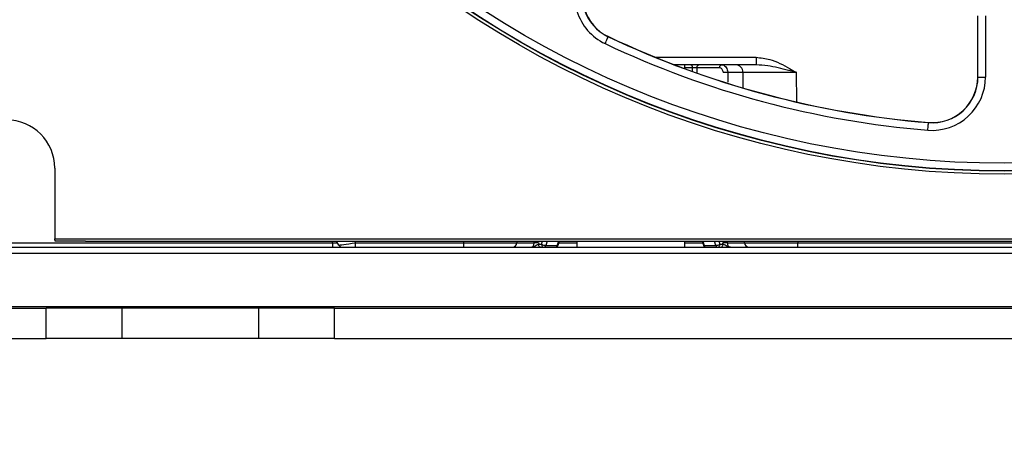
# Paper-space layout 'Sheet1' of a CAD drawing. Header units: millimetres. Extents: x 0 to 420, y 0 to 297.
# Tile 26 of 135: x 104.41 to 117.37, y 46.15 to 51.57. Entities that reach past the tile are written whole.
import ezdxf

# ---------------------------------------------------------------- set-up
doc = ezdxf.new("R2010")
doc.units = ezdxf.units.MM
doc.layers.add('SLD-0', color=179, linetype='Continuous')
doc.styles.add('SLDTEXTSTYLE1', font='TXT', dxfattribs={"width": 0.75})
doc.styles.add('SLDTEXTSTYLE3', font='TXT', dxfattribs={"width": 0.96})
doc.dimstyles.new('SLDDIMSTYLE1', dxfattribs={"dimtxt": 2.5, "dimasz": 3.302, "dimexe": 0, "dimexo": 0.0625, "dimtad": 1, "dimdec": 1, "dimlfac": 5, "dimrnd": 1e-09, "dimzin": 4, "dimdsep": 46, "dimtxsty": 'SLDTEXTSTYLE1', "dimblk1": 'NONE', "dimblk2": 'NONE', "dimsah": 1, "dimcen": 0.09, "dimadec": 0, "dimazin": 1, "dimtfac": 1, "dimtofl": 0, "dimtmove": 0, "dimatfit": 3, "dimldrblk": 'NONE', "dimfxl": 1, "dimfrac": 2, "dimtolj": 1, "dimtzin": 12, "dimarcsym": 0})
doc.dimstyles.new('SLDDIMSTYLE3', dxfattribs={"dimtxt": 2.5, "dimasz": 3.302, "dimexe": 0, "dimexo": 0.0625, "dimtad": 1, "dimdec": 1, "dimlfac": 5, "dimrnd": 1e-09, "dimzin": 4, "dimdsep": 46, "dimtxsty": 'SLDTEXTSTYLE1', "dimblk1": 'NONE', "dimblk2": 'NONE', "dimsah": 1, "dimcen": 0, "dimadec": 0, "dimazin": 1, "dimtfac": 1, "dimtmove": 0, "dimatfit": 3, "dimldrblk": 'NONE', "dimfxl": 1, "dimfrac": 2, "dimtolj": 1, "dimtzin": 12, "dimarcsym": 0})
doc.dimstyles.new('SLDDIMSTYLE4', dxfattribs={"dimtxt": 2.5, "dimasz": 3.302, "dimexe": 0, "dimexo": 0.0625, "dimtad": 1, "dimdec": 1, "dimlfac": 5, "dimrnd": 1e-09, "dimzin": 12, "dimdsep": 46, "dimtxsty": 'SLDTEXTSTYLE1', "dimblk1": 'NONE', "dimblk2": 'NONE', "dimsah": 1, "dimcen": 0, "dimadec": 0, "dimazin": 3, "dimtfac": 1, "dimtmove": 0, "dimatfit": 3, "dimldrblk": 'NONE', "dimfxl": 1, "dimfrac": 2, "dimtolj": 1, "dimtzin": 12, "dimarcsym": 0})

# ---------------------------------------------------------------- blocks, each defined once
blk = doc.blocks.new('_D_13')
at = {"layer": 'SLD-0', "color": 179}
for p, q in [((43.958, 47.682), (43.958, 22.994)), ((133.36, 47.656), (133.36, 22.994)), ((43.958, 23.994), (46.958, 24.494)), ((46.958, 23.494), (46.958, 24.494)), ((130.36, 24.494), (133.36, 23.994)), ((130.36, 24.494), (130.36, 23.494)), ((46.958, 23.494), (43.958, 23.994)), ((43.958, 23.994), (46.958, 23.994)), ((43.958, 23.994), (133.36, 23.994)), ((133.36, 23.994), (130.36, 23.494)), ((133.36, 23.994), (130.36, 23.994))]:
    blk.add_line(p, q, dxfattribs=at)
at = {"layer": 'SLD-0', "color": 179, "insert": (84.502, 27.029), "char_height": 2.5, "attachment_point": 1, "style": 'SLDTEXTSTYLE3'}
blk.add_mtext('447.0', dxfattribs=at)
blk = doc.blocks.new('_None')
blk = doc.blocks.new('_D_14')
at = {"layer": 'SLD-0', "color": 179}
for p, q in [((44.654, 47.335), (44.654, 30.889)), ((132.654, 47.335), (132.654, 30.889)), ((44.654, 31.889), (47.654, 32.389)), ((47.654, 31.389), (47.654, 32.389)), ((129.654, 32.389), (132.654, 31.889)), ((129.654, 32.389), (129.654, 31.389)), ((47.654, 31.389), (44.654, 31.889)), ((44.654, 31.889), (47.654, 31.889)), ((44.654, 31.889), (132.654, 31.889)), ((132.654, 31.889), (129.654, 31.389)), ((132.654, 31.889), (129.654, 31.889))]:
    blk.add_line(p, q, dxfattribs=at)
for centre, start, end in [((88.466, 33.874), 153.4349, 206.5651), ((88.841, 33.874), 333.4349, 26.5651)]:
    blk.add_arc(centre, 4.437, start, end, dxfattribs=at)
at = {"layer": 'SLD-0', "color": 179, "insert": (84.497, 34.924), "char_height": 2.5, "attachment_point": 1, "style": 'SLDTEXTSTYLE3'}
blk.add_mtext('440.0', dxfattribs=at)
blk = doc.blocks.new('_D_22')
at = {"layer": 'SLD-0', "color": 179}
for p, q in [((177.639, 244.196), (170.681, 237.013)), ((170.681, 237.013), (163.266, 229.357)), ((168.235, 235.206), (170.681, 237.013)), ((170.681, 237.013), (168.594, 234.858)), ((170.681, 237.013), (168.953, 234.51)), ((168.235, 235.206), (168.953, 234.51)), ((163.266, 229.357), (151.443, 229.357))]:
    blk.add_line(p, q, dxfattribs=at)
at = {"layer": 'SLD-0', "color": 179, "char_height": 2.5, "attachment_point": 1, "style": 'SLDTEXTSTYLE3'}
for s, insert in [('%%c', (150.193, 232.392)), ('20.0', (155.213, 232.43))]:
    blk.add_mtext(s, dxfattribs=dict(at, insert=insert))
blk = doc.blocks.new('_D_23')
at = {"layer": 'SLD-0', "color": 179}
for p, q in [((163.999, 261.493), (154.023, 261.493)), ((172.8, 249.896), (163.999, 261.493)), ((171.384, 252.588), (170.588, 251.984)), ((171.384, 252.588), (172.8, 249.896)), ((172.8, 249.896), (170.986, 252.286)), ((172.8, 249.896), (170.588, 251.984)), ((175.52, 246.312), (172.8, 249.896))]:
    blk.add_line(p, q, dxfattribs=at)
at = {"layer": 'SLD-0', "color": 179, "char_height": 2.5, "attachment_point": 1, "style": 'SLDTEXTSTYLE3'}
for s, insert in [('%%c', (152.773, 264.528)), ('9.0', (157.794, 264.566))]:
    blk.add_mtext(s, dxfattribs=dict(at, insert=insert))
blk = doc.blocks.new('_D_24')
at = {"layer": 'SLD-0', "color": 179}
for p, q in [((241.453, 256.697), (250.709, 264.131)), ((250.709, 264.131), (262.532, 264.131)), ((241.453, 256.697), (243.478, 258.965)), ((244.105, 258.186), (243.478, 258.965)), ((241.453, 256.697), (243.792, 258.576)), ((244.105, 258.186), (241.453, 256.697)), ((236.385, 252.627), (241.453, 256.697))]:
    blk.add_line(p, q, dxfattribs=at)
at = {"layer": 'SLD-0', "color": 179, "char_height": 2.5, "attachment_point": 1, "style": 'SLDTEXTSTYLE3'}
for s, insert in [('%%c', (251.047, 267.167)), ('13.0', (256.067, 267.205))]:
    blk.add_mtext(s, dxfattribs=dict(at, insert=insert))
blk = doc.blocks.new('_D_25')
at = {"layer": 'SLD-0', "color": 179}
for p, q in [((240.691, 239.098), (237.146, 235.226)), ((237.146, 235.226), (227.951, 225.18)), ((234.752, 233.35), (237.146, 235.226)), ((237.146, 235.226), (235.121, 233.013)), ((237.146, 235.226), (235.489, 232.675)), ((234.752, 233.35), (235.489, 232.675)), ((227.951, 225.18), (216.128, 225.18))]:
    blk.add_line(p, q, dxfattribs=at)
at = {"layer": 'SLD-0', "color": 179, "char_height": 2.5, "attachment_point": 1, "style": 'SLDTEXTSTYLE3'}
for s, insert in [('%%c', (214.878, 228.215)), ('10.5', (219.898, 228.254))]:
    blk.add_mtext(s, dxfattribs=dict(at, insert=insert))
blk = doc.blocks.new('_D_28')
at = {"layer": 'SLD-0', "color": 179}
for p, q in [((173.264, 174.39), (183.569, 183.365)), ((183.569, 183.365), (193.545, 183.365)), ((173.264, 174.39), (175.198, 176.738)), ((175.855, 175.984), (175.198, 176.738)), ((173.264, 174.39), (175.526, 176.361)), ((175.855, 175.984), (173.264, 174.39)), ((169.87, 171.435), (173.264, 174.39))]:
    blk.add_line(p, q, dxfattribs=at)
at = {"layer": 'SLD-0', "color": 179, "char_height": 2.5, "attachment_point": 1, "style": 'SLDTEXTSTYLE3'}
for s, insert in [('%%c', (183.906, 186.4)), ('9.0', (188.927, 186.438))]:
    blk.add_mtext(s, dxfattribs=dict(at, insert=insert))
blk = doc.blocks.new('_D_30')
at = {"layer": 'SLD-0', "color": 179}
for p, q in [((230.033, 164.087), (234.374, 159.249)), ((236.006, 156.682), (234.374, 159.249)), ((234.374, 159.249), (236.75, 157.35)), ((234.374, 159.249), (236.378, 157.016)), ((234.374, 159.249), (244.668, 147.778)), ((236.006, 156.682), (236.75, 157.35)), ((244.668, 147.778), (256.491, 147.778))]:
    blk.add_line(p, q, dxfattribs=at)
at = {"layer": 'SLD-0', "color": 179, "char_height": 2.5, "attachment_point": 1, "style": 'SLDTEXTSTYLE3'}
for s, insert in [('%%c', (245.006, 150.813)), ('13.0', (250.026, 150.851))]:
    blk.add_mtext(s, dxfattribs=dict(at, insert=insert))
blk = doc.blocks.new('_D_31')
at = {"layer": 'SLD-0', "color": 179}
for p, q in [((224.118, 191.46), (212.295, 191.46)), ((230.761, 181.361), (224.118, 191.46)), ((229.53, 184.142), (228.695, 183.593)), ((229.53, 184.142), (230.761, 181.361)), ((230.761, 181.361), (229.113, 183.868)), ((230.761, 181.361), (228.695, 183.593)), ((233.646, 176.975), (230.761, 181.361))]:
    blk.add_line(p, q, dxfattribs=at)
at = {"layer": 'SLD-0', "color": 179, "char_height": 2.5, "attachment_point": 1, "style": 'SLDTEXTSTYLE3'}
for s, insert in [('%%c', (211.045, 194.495)), ('10.5', (216.066, 194.534))]:
    blk.add_mtext(s, dxfattribs=dict(at, insert=insert))

psp = doc.layouts.new('Sheet1')

# ---------------------------------------------------------------- linework, layer by layer
at = {"layer": 'SLD-0', "color": 179, "linetype": 'Continuous', "lineweight": 25}
for p, q in [((117.024, 50.815), (117.024, 51.618)), ((117.026, 50.815), (117.026, 51.618)), ((117.126, 51.618), (117.126, 50.815)), ((112.116, 51.254), (112.124, 51.271)), ((112.124, 51.271), (112.132, 51.288)), ((112.132, 51.288), (112.139, 51.304)), ((112.139, 51.304), (112.145, 51.317)), ((112.145, 51.317), (112.151, 51.329)), ((112.151, 51.329), (112.155, 51.337)), ((112.155, 51.337), (112.157, 51.342)), ((112.157, 51.342), (112.158, 51.344)), ((112.158, 51.344), (112.159, 51.347)), ((114.106, 50.975), (113.031, 50.975)), ((113.165, 50.925), (113.165, 50.975)), ((113.33, 50.958), (113.333, 50.964)), ((113.333, 50.964), (113.337, 50.969)), ((113.337, 50.969), (113.341, 50.972)), ((113.341, 50.972), (113.346, 50.975)), ((113.346, 50.975), (113.351, 50.975)), ((113.629, 50.958), (113.632, 50.964)), ((113.632, 50.964), (113.636, 50.969)), ((113.636, 50.969), (113.641, 50.972)), ((113.641, 50.972), (113.646, 50.975)), ((113.646, 50.975), (113.65, 50.975)), ((114.106, 51.074), (114.106, 50.975)), ((113.325, 50.936), (113.326, 50.944)), ((113.625, 50.936), (113.325, 50.936)), ((113.326, 50.944), (113.327, 50.951)), ((113.327, 50.951), (113.33, 50.958)), ((113.625, 50.944), (113.627, 50.951)), ((113.625, 50.936), (113.625, 50.944)), ((113.627, 50.951), (113.629, 50.958)), ((113.933, 50.876), (113.731, 50.876)), ((113.935, 50.671), (113.933, 50.876)), ((117.026, 50.815), (117.024, 50.815)), ((117.026, 50.815), (117.126, 50.815)), ((116.371, 50.17), (116.372, 50.185)), ((116.372, 50.185), (116.373, 50.197)), ((116.373, 50.197), (116.374, 50.207)), ((116.374, 50.215), (116.374, 50.217)), ((116.374, 50.212), (116.374, 50.215)), ((116.374, 50.207), (116.374, 50.212)), ((116.366, 50.115), (116.368, 50.134)), ((116.368, 50.134), (116.369, 50.153)), ((116.369, 50.153), (116.371, 50.17)), ((104.868, 49.616), (104.868, 48.688)), ((104.279, 48.635), (108.526, 48.635)), ((104.868, 48.688), (133.249, 48.688)), ((104.874, 48.656), (104.868, 48.688)), ((105.274, 48.656), (104.874, 48.656)), ((105.274, 48.656), (131.514, 48.656)), ((108.526, 48.635), (108.526, 48.575)), ((108.611, 48.603), (108.578, 48.656)), ((108.827, 48.635), (110.254, 48.635)), ((108.827, 48.575), (108.827, 48.635)), ((110.254, 48.575), (110.254, 48.635)), ((110.954, 48.656), (110.954, 48.635)), ((110.954, 48.635), (111.182, 48.635)), ((111.242, 48.635), (111.24, 48.615)), ((111.497, 48.603), (111.514, 48.656)), ((111.743, 48.656), (111.743, 48.575)), ((113.165, 48.575), (113.165, 48.656)), ((113.393, 48.656), (113.411, 48.603)), ((113.667, 48.615), (113.666, 48.635)), ((113.725, 48.635), (113.953, 48.635)), ((113.953, 48.635), (113.953, 48.656)), ((114.653, 48.635), (120.254, 48.635)), ((114.653, 48.575), (114.653, 48.635)), ((45.214, 48.575), (132.094, 48.575)), ((45.214, 48.5), (132.094, 48.5)), ((111.24, 48.615), (111.28, 48.615)), ((111.24, 48.607), (111.24, 48.615)), ((111.242, 48.6), (111.24, 48.607)), ((111.244, 48.593), (111.242, 48.6)), ((111.248, 48.587), (111.244, 48.593)), ((111.251, 48.582), (111.248, 48.587)), ((111.256, 48.578), (111.251, 48.582)), ((111.261, 48.576), (111.256, 48.578)), ((111.266, 48.575), (111.261, 48.576)), ((111.28, 48.615), (111.281, 48.607)), ((111.281, 48.607), (111.282, 48.6)), ((111.282, 48.6), (111.285, 48.593)), ((111.285, 48.593), (111.288, 48.587)), ((111.288, 48.587), (111.292, 48.582)), ((111.292, 48.582), (111.296, 48.578)), ((111.296, 48.578), (111.301, 48.576)), ((111.301, 48.576), (111.306, 48.575)), ((111.334, 48.6), (111.487, 48.6)), ((113.42, 48.6), (113.573, 48.6)), ((113.601, 48.575), (113.606, 48.576)), ((113.606, 48.576), (113.611, 48.578)), ((113.611, 48.578), (113.615, 48.582)), ((113.615, 48.582), (113.619, 48.587)), ((113.619, 48.587), (113.622, 48.593)), ((113.622, 48.593), (113.625, 48.6)), ((113.625, 48.6), (113.626, 48.607)), ((113.626, 48.607), (113.627, 48.615)), ((113.627, 48.615), (113.667, 48.615)), ((113.641, 48.575), (113.646, 48.576)), ((113.646, 48.576), (113.651, 48.578)), ((113.651, 48.578), (113.656, 48.582)), ((113.656, 48.582), (113.659, 48.587)), ((113.659, 48.587), (113.663, 48.593)), ((113.663, 48.593), (113.665, 48.6)), ((113.665, 48.6), (113.667, 48.607)), ((113.667, 48.607), (113.667, 48.615)), ((45.214, 47.797), (132.094, 47.797)), ((72.554, 47.775), (104.754, 47.775)), ((104.754, 47.375), (104.754, 47.775)), ((105.754, 47.775), (104.754, 47.775)), ((105.754, 47.375), (105.754, 47.775)), ((107.554, 47.775), (105.754, 47.775)), ((107.554, 47.375), (107.554, 47.775)), ((108.554, 47.775), (107.554, 47.775)), ((108.554, 47.375), (108.554, 47.775)), ((108.554, 47.775), (130.094, 47.775)), ((72.554, 47.375), (104.754, 47.375)), ((105.754, 47.375), (104.754, 47.375)), ((107.554, 47.375), (105.754, 47.375)), ((108.554, 47.375), (107.554, 47.375)), ((108.554, 47.375), (130.094, 47.375))]:
    psp.add_line(p, q, dxfattribs=at)
at = {"layer": 'SLD-0', "color": 8, "linetype": 'Continuous', "lineweight": 25}
for p, q in [((112.779, 51.074), (114.106, 51.074)), ((113.269, 50.936), (113.165, 50.936)), ((113.269, 50.887), (113.269, 50.936)), ((113.325, 50.936), (113.325, 50.867)), ((113.731, 50.876), (113.731, 50.796)), ((114.633, 50.876), (114.637, 50.487)), ((113.731, 50.796), (113.731, 50.745)), ((108.526, 48.635), (108.525, 48.656)), ((108.814, 48.656), (108.827, 48.635)), ((110.254, 48.635), (110.254, 48.656)), ((111.182, 48.635), (111.182, 48.656)), ((111.28, 48.615), (111.293, 48.656)), ((111.351, 48.656), (111.334, 48.6)), ((111.487, 48.6), (111.505, 48.656)), ((111.507, 48.635), (111.743, 48.635)), ((113.165, 48.635), (113.4, 48.635)), ((113.402, 48.656), (113.42, 48.6)), ((113.573, 48.6), (113.556, 48.656)), ((113.614, 48.656), (113.627, 48.615)), ((113.725, 48.656), (113.725, 48.635)), ((114.653, 48.656), (114.653, 48.635)), ((111.487, 48.6), (111.491, 48.6)), ((111.491, 48.6), (111.494, 48.601)), ((111.494, 48.601), (111.496, 48.602)), ((111.496, 48.602), (111.497, 48.603)), ((113.411, 48.602), (113.411, 48.603)), ((113.413, 48.601), (113.411, 48.602)), ((113.416, 48.6), (113.413, 48.601)), ((113.42, 48.6), (113.416, 48.6))]:
    psp.add_line(p, q, dxfattribs=at)
at = {"layer": 'SLD-0', "color": 179, "linetype": 'Continuous', "lineweight": 25}
for radius in [12.84, 12.8, 12.796, 12.696]:
    psp.add_circle((117.374, 62.376), radius, dxfattribs=at)
for centre, radius, start, end in [((112.416, 51.889), 0.702, 150, 244.6976), ((112.416, 51.889), 0.602, 150, 244.6975), ((112.416, 51.889), 0.6, 150, 244.6976), ((117.374, 62.376), 12.302, 244.6976, 265.3024), ((117.374, 62.376), 12.202, 244.6976, 265.3024), ((117.374, 62.376), 12.2, 244.6976, 265.3024), ((113.233, 50.94), 0.0361, 354.2701, 81.6073), ((113.833, 50.875), 0.1, 0.5, 90), ((113.693, 49.442), 1.434, 88.4649, 90.8711), ((116.424, 50.815), 0.702, 265.3024, 0), ((116.424, 50.815), 0.602, 265.3024, 0), ((116.424, 50.815), 0.6, 265.3024, 360), ((104.234, 49.616), 0.635, 360, 90), ((110.894, 48.635), 0.06, 270, 359.5), ((111.22, 47.149), 1.486, 89.1859, 91.4849), ((113.687, 47.149), 1.486, 88.5151, 90.8141), ((114.013, 48.635), 0.06, 180.5, 270), ((108.662, 48.635), 0.06, 212.4424, 270), ((111.34, 48.726), 0.126, 241.9657, 267.5424), ((111.303, 48.607), 0.0318, 274.9365, 347.0857), ((111.459, 48.615), 0.04, 270, 341.6827), ((111.456, 48.607), 0.0318, 274.9346, 347.0859), ((113.449, 48.615), 0.04, 198.3171, 270), ((113.451, 48.607), 0.0318, 192.9173, 265.0628), ((113.568, 48.726), 0.126, 272.4587, 298.0324), ((113.604, 48.607), 0.0318, 192.9173, 265.0634)]:
    psp.add_arc(centre, radius, start, end, dxfattribs=at)
for centre, major_axis, ratio, start_param, end_param in [((113.3, 50.935), (0.04, -0.0001), 0.024583, 0.872949, 2.443441), ((114.633, 50.875), (0.7, -0.001), 0.001246, 1.570884, 3.141605), ((108.828, 48.635), (0.217, 0.032), 0.001844, 3.142413, 4.708529), ((110.254, 48.635), (0.7, -0.001), 0.000748, 4.71246, 6.283187), ((114.653, 48.635), (0.7, 0.001), 0.000748, 3.141599, 4.712318)]:
    psp.add_ellipse(centre, major_axis=major_axis, ratio=ratio, start_param=start_param, end_param=end_param, dxfattribs=at)
at = {"layer": 'SLD-0', "color": 8, "linetype": 'Continuous', "lineweight": 25}
psp.add_ellipse((108.526, 48.635), major_axis=(0.1, -0.003), ratio=0.005199, start_param=4.713285, end_param=5.437556, dxfattribs=at)
at = {"layer": 'SLD-0', "color": 179, "linetype": 'Continuous', "lineweight": 25}
for points, knots in [([(113.65, 50.975), (113.66, 50.974), (113.678, 50.972), (113.703, 50.954), (113.721, 50.928), (113.73, 50.9), (113.731, 50.883), (113.731, 50.876)], [0, 0, 0, 0, 0.219342, 0.439119, 0.658213, 0.874936, 1, 1, 1, 1]), ([(114.106, 51.074), (114.166, 51.068), (114.322, 51.05), (114.492, 50.957), (114.604, 50.893), (114.633, 50.877), (114.633, 50.876)], [0, 0, 0, 0, 0.31671, 0.822679, 0.996145, 1, 1, 1, 1]), ([(114.633, 50.876), (114.633, 50.876), (114.628, 50.878), (114.594, 50.886), (114.468, 50.917), (114.298, 50.961), (114.157, 50.972), (114.106, 50.975)], [0, 0, 0, 0, 0.004346, 0.028905, 0.190871, 0.710615, 1, 1, 1, 1]), ([(113.671, 50.877), (113.671, 50.88), (113.67, 50.891), (113.665, 50.908), (113.655, 50.923), (113.641, 50.934), (113.63, 50.935), (113.625, 50.936)], [0, 0, 0, 0, 0.124428, 0.340379, 0.559361, 0.779706, 1, 1, 1, 1]), ([(111.139, 48.575), (111.143, 48.576), (111.151, 48.576), (111.163, 48.583), (111.173, 48.597), (111.181, 48.615), (111.181, 48.628), (111.182, 48.635)], [0, 0, 0, 0, 0.141566, 0.359661, 0.575043, 0.788007, 1, 1, 1, 1]), ([(113.725, 48.635), (113.726, 48.628), (113.726, 48.615), (113.734, 48.597), (113.744, 48.583), (113.756, 48.576), (113.764, 48.576), (113.768, 48.575)], [0, 0, 0, 0, 0.211991, 0.424953, 0.640322, 0.858414, 1, 1, 1, 1]), ([(111.139, 48.575), (111.14, 48.575), (111.143, 48.575), (111.157, 48.576), (111.181, 48.585), (111.205, 48.601), (111.226, 48.611), (111.236, 48.613), (111.24, 48.615)], [0, 0, 0, 0, 0.006517, 0.088791, 0.389613, 0.694084, 0.857548, 1, 1, 1, 1]), ([(113.768, 48.575), (113.767, 48.575), (113.764, 48.575), (113.75, 48.576), (113.726, 48.585), (113.702, 48.601), (113.681, 48.611), (113.672, 48.613), (113.667, 48.615)], [0, 0, 0, 0, 0.006529, 0.088802, 0.389621, 0.694077, 0.857539, 1, 1, 1, 1])]:
    psp.add_open_spline(points, degree=3, knots=knots, dxfattribs=at)

# ---------------------------------------------------------------- dimensions: what is measured, and where the dimension line sits
at = {"layer": 'SLD-0', "color": 179}
for p1, dimstyle, picture, middle in [((0.889, 0.948), 'SLDDIMSTYLE3', '_D_24', (257.414, 266.248)), ((0.517, 0.737), 'SLDDIMSTYLE3', '_D_23', (158.218, 263.609)), ((1.173, 1.62), 'SLDDIMSTYLE3', '_D_22', (156.561, 231.473)), ((0.745, 0.74), 'SLDDIMSTYLE4', '_D_25', (221.245, 227.297)), ((0.831303, 0.6414323), 'SLDDIMSTYLE4', '_D_31', (217.4129934, 193.5763759)), ((0.634, 0.639), 'SLDDIMSTYLE3', '_D_28', (189.351, 185.481)), ((1.067, 0.743), 'SLDDIMSTYLE3', '_D_30', (251.373, 149.894))]:
    dim = psp.add_diameter_dim_2p(p1=p1, p2=(0, 0), dimstyle=dimstyle, dxfattribs=at)
    dim.commit()
    dim.dimension.update_dxf_attribs({"geometry": picture, "text_midpoint": middle, "dimtype": 163})
dim = psp.add_linear_dim(base=(43.958, 23.994), p1=(133.36, 48.656), p2=(43.958, 48.682), dimstyle='SLDDIMSTYLE1', dxfattribs=at)
dim.commit()
dim.dimension.update_dxf_attribs({"geometry": '_D_13', "text_midpoint": (88.659, 23.994), "dimtype": 160})
dim = psp.add_linear_dim(base=(44.654, 31.889), p1=(132.654, 48.335), p2=(44.654, 48.335), text='(<>)', dimstyle='SLDDIMSTYLE1', dxfattribs=at)
dim.commit()
dim.dimension.update_dxf_attribs({"geometry": '_D_14', "text_midpoint": (88.654, 31.889), "dimtype": 160})

doc.saveas('drawing.dxf')
